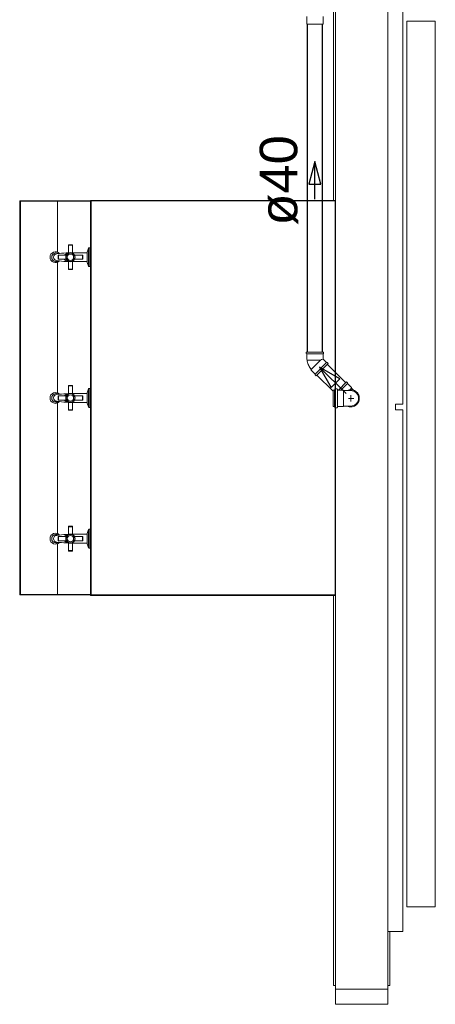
# Model space of a CAD drawing. Header units: millimetres. Extents: x 567 to 934, y -1 to 364.
# Tile 222 of 256: x 637.69 to 639.9, y 157.8 to 163.04. Entities that reach past the tile are written whole.
import ezdxf

# ---------------------------------------------------------------- set-up
doc = ezdxf.new("R2010")
doc.units = ezdxf.units.MM
doc.header["$MEASUREMENT"] = 0
doc.linetypes.add('NULL', pattern=[0])
doc.layers.add('ARQ FINA', color=8, linetype='Continuous')
for name, color, linetype, lineweight in [('Simbolos', 14, 'Continuous', 20), ('Simbolos_int', 14, 'Continuous', 15), ('TQ-Condutos', 14, 'Continuous', 25), ('TQ-Sentido conduto', 14, 'Continuous', 30), ('TQ-Textos conduto', 7, 'Continuous', 9)]:
    doc.layers.add(name, color=color, linetype=linetype, lineweight=lineweight)
doc.styles.add('Arial', font='arial.ttf')

msp = doc.modelspace()

# ---------------------------------------------------------------- linework, layer by layer
at = {"layer": 'ARQ FINA', "lineweight": 5}
for p, q in [((639.6494, 157.8755), (639.6494, 165.4755)), ((639.6494, 164.1936), (639.6494, 160.9636)), ((639.7294, 160.9936), (639.7294, 164.1736)), ((639.3594, 162.0791), (639.3594, 163.2691)), ((639.3694, 163.2791), (639.3694, 157.8755)), ((639.7494, 163.0355), (639.9018, 163.0355)), ((639.7494, 158.3155), (639.7494, 163.0355)), ((639.7494, 163.0355), (639.9018, 163.0355)), ((639.7494, 158.3155), (639.7494, 163.0355)), ((639.9018, 163.0355), (639.9018, 158.3155)), ((639.9018, 163.0355), (639.9018, 158.3155)), ((637.6874, 162.0771), (637.6914, 162.0771)), ((637.6874, 162.0771), (637.6874, 159.9771)), ((637.6874, 162.0771), (638.0654, 162.0771)), ((637.6874, 162.0771), (637.6874, 162.0751)), ((638.0654, 162.0751), (637.6874, 162.0751)), ((637.6914, 162.0771), (637.6914, 159.9771)), ((637.889, 162.0751), (637.889, 161.8035)), ((639.3694, 162.0791), (638.0654, 162.0791)), ((638.0654, 162.0791), (638.0654, 159.9751)), ((638.0674, 162.0771), (638.0674, 159.9771)), ((639.3674, 162.0771), (638.0674, 162.0771)), ((639.3674, 159.9771), (639.3674, 162.0771)), ((637.9468, 161.8008), (637.9468, 161.841)), ((637.9688, 161.841), (637.9468, 161.841)), ((637.9488, 161.843), (637.9668, 161.843)), ((637.9688, 161.841), (637.9688, 161.8008)), ((637.899, 161.7967), (637.8848, 161.795)), ((637.894, 161.7881), (637.894, 161.7662)), ((637.9364, 161.7881), (637.894, 161.7881)), ((637.9688, 161.8008), (638.0464, 161.8008)), ((637.9792, 161.7881), (638.0216, 161.7881)), ((638.0216, 161.7881), (638.0216, 161.7662)), ((638.0464, 161.8049), (638.0545, 161.8253)), ((638.0464, 161.8008), (638.0464, 161.8049)), ((638.0464, 161.8008), (638.0464, 161.7535)), ((638.0545, 161.729), (638.0545, 161.8253)), ((638.0573, 161.8272), (638.0654, 161.8272)), ((638.0573, 161.8272), (638.0573, 161.7271)), ((637.899, 161.7576), (637.8848, 161.7593)), ((637.889, 161.7508), (637.889, 161.0535)), ((637.892, 161.7682), (637.892, 161.7861)), ((637.894, 161.7662), (637.9364, 161.7662)), ((637.9468, 161.7133), (637.9468, 161.7535)), ((638.0464, 161.7535), (637.9688, 161.7535)), ((637.9688, 161.7535), (637.9688, 161.7133)), ((638.0216, 161.7662), (637.9792, 161.7662)), ((638.0236, 161.7682), (638.0236, 161.7861)), ((638.0464, 161.7494), (638.0464, 161.7535)), ((638.0545, 161.729), (638.0464, 161.7494)), ((637.9468, 161.7133), (637.9688, 161.7133)), ((637.9668, 161.7113), (637.9488, 161.7113)), ((638.0654, 161.7271), (638.0573, 161.7271)), ((637.9468, 161.0508), (637.9468, 161.091)), ((637.9688, 161.091), (637.9468, 161.091)), ((637.9488, 161.093), (637.9668, 161.093)), ((637.9688, 161.091), (637.9688, 161.0508)), ((638.0464, 161.0549), (638.0545, 161.0753)), ((638.0464, 161.0508), (638.0464, 161.0549)), ((638.0545, 160.979), (638.0545, 161.0753)), ((638.0573, 161.0772), (638.0654, 161.0772)), ((638.0573, 161.0772), (638.0573, 160.9771)), ((637.899, 161.0467), (637.8848, 161.045)), ((637.899, 161.0076), (637.8848, 161.0093)), ((637.889, 161.0008), (637.889, 160.3035)), ((637.892, 161.0182), (637.892, 161.0361)), ((637.894, 161.0381), (637.894, 161.0162)), ((637.9364, 161.0381), (637.894, 161.0381)), ((637.894, 161.0162), (637.9364, 161.0162)), ((637.9468, 160.9633), (637.9468, 161.0035)), ((637.9688, 161.0508), (638.0464, 161.0508)), ((638.0464, 161.0035), (637.9688, 161.0035)), ((637.9688, 161.0035), (637.9688, 160.9633)), ((637.9792, 161.0381), (638.0216, 161.0381)), ((638.0216, 161.0162), (637.9792, 161.0162)), ((638.0216, 161.0381), (638.0216, 161.0162)), ((638.0236, 161.0182), (638.0236, 161.0361)), ((638.0464, 161.0508), (638.0464, 161.0035)), ((638.0464, 160.9994), (638.0464, 161.0035)), ((638.0545, 160.979), (638.0464, 160.9994)), ((637.9468, 160.9633), (637.9688, 160.9633)), ((637.9668, 160.9613), (637.9488, 160.9613)), ((638.0654, 160.9771), (638.0573, 160.9771)), ((639.6494, 160.9636), (639.6494, 158.1836)), ((639.6894, 160.9636), (639.6894, 160.9936)), ((639.6894, 160.9936), (639.7294, 160.9936)), ((639.7294, 160.9636), (639.6894, 160.9636)), ((639.7294, 158.1836), (639.7294, 160.9636)), ((637.9468, 160.3008), (637.9468, 160.341)), ((637.9688, 160.341), (637.9468, 160.341)), ((637.9488, 160.343), (637.9668, 160.343)), ((637.9688, 160.341), (637.9688, 160.3008)), ((638.0464, 160.3049), (638.0545, 160.3253)), ((638.0545, 160.229), (638.0545, 160.3253)), ((638.0573, 160.3272), (638.0654, 160.3272)), ((638.0573, 160.3272), (638.0573, 160.2271)), ((637.899, 160.2967), (637.8848, 160.295)), ((637.892, 160.2682), (637.892, 160.2861)), ((637.894, 160.2881), (637.894, 160.2662)), ((637.9364, 160.2881), (637.894, 160.2881)), ((637.894, 160.2662), (637.9364, 160.2662)), ((637.9688, 160.3008), (638.0464, 160.3008)), ((637.9792, 160.2881), (638.0216, 160.2881)), ((638.0216, 160.2662), (637.9792, 160.2662)), ((638.0216, 160.2881), (638.0216, 160.2662)), ((638.0236, 160.2682), (638.0236, 160.2861)), ((638.0464, 160.3008), (638.0464, 160.3049)), ((638.0464, 160.3008), (638.0464, 160.2535)), ((637.899, 160.2576), (637.8848, 160.2593)), ((637.889, 160.2508), (637.889, 159.9791)), ((637.9468, 160.2133), (637.9468, 160.2535)), ((637.9468, 160.2133), (637.9688, 160.2133)), ((638.0464, 160.2535), (637.9688, 160.2535)), ((637.9688, 160.2535), (637.9688, 160.2133)), ((638.0464, 160.2494), (638.0464, 160.2535)), ((638.0545, 160.229), (638.0464, 160.2494)), ((638.0654, 160.2271), (638.0573, 160.2271)), ((637.9668, 160.2113), (637.9488, 160.2113)), ((637.6874, 159.9791), (638.0654, 159.9791)), ((637.6874, 159.9791), (637.6874, 159.9771)), ((637.6914, 159.9771), (637.6874, 159.9771)), ((638.0654, 159.9771), (637.6874, 159.9771)), ((638.0654, 159.9751), (639.3694, 159.9751)), ((638.0674, 159.9771), (639.3674, 159.9771)), ((639.3594, 157.8955), (639.3594, 159.9751)), ((639.9018, 158.3155), (639.7494, 158.3155)), ((639.9018, 158.3155), (639.7494, 158.3155)), ((639.6494, 158.1836), (639.7294, 158.1836)), ((639.6594, 157.8955), (639.6594, 158.1836)), ((639.3694, 157.8955), (639.3594, 157.8955)), ((639.3694, 157.8755), (639.3694, 157.7955)), ((639.6494, 157.8755), (639.3694, 157.8755)), ((639.3694, 157.8755), (639.6494, 157.8755)), ((639.3694, 157.7955), (639.3694, 157.8755)), ((639.6594, 157.8955), (639.6494, 157.8955)), ((639.6494, 157.7955), (639.6494, 157.8755)), ((639.6494, 157.8755), (639.6494, 157.7955)), ((639.3694, 157.7955), (639.6494, 157.7955)), ((639.6494, 157.7955), (639.3694, 157.7955))]:
    msp.add_line(p, q, dxfattribs=at)
for centre, radius in [((637.9578, 161.7771), 0.023), ((637.9578, 161.7771), 0.0171), ((637.9578, 161.0271), 0.023), ((637.9578, 161.0271), 0.0171), ((637.9578, 160.2771), 0.023), ((637.9578, 160.2771), 0.0171)]:
    msp.add_circle(centre, radius, dxfattribs=at)
for centre, radius, start, end in [((637.9488, 161.841), 0.002, 90, 180), ((637.9668, 161.841), 0.002, 360, 90), ((637.8778, 161.7771), 0.0288, 42.775, 317.2143), ((637.8811, 161.7771), 0.0231, 55.2469, 304.7531), ((637.8848, 161.7771), 0.0178, 90, 180), ((637.894, 161.7861), 0.002, 90, 180), ((638.0028, 160.8517), 0.9507, 93.3746, 96.2701), ((637.9523, 161.762), 0.0383, 98.1656, 136.9062), ((637.9513, 161.7771), 0.0184, 143.4959, 216.5041), ((637.9577, 161.7771), 0.0245, 26.6055, 153.3945), ((637.9364, 161.7901), 0.00201, 270, 330), ((637.9792, 161.7901), 0.00201, 210, 270), ((637.9644, 161.7771), 0.0184, 323.4959, 36.5041), ((638.0216, 161.7861), 0.002, 360, 90), ((638.0573, 161.8242), 0.003, 90, 158.3999), ((637.8848, 161.7771), 0.0178, 180, 270), ((637.894, 161.7682), 0.002, 180, 270), ((638.0028, 162.7026), 0.9507, 263.7297, 266.6254), ((637.9523, 161.7923), 0.0383, 223.0938, 261.8344), ((637.9577, 161.7771), 0.0245, 206.6055, 333.3945), ((637.9577, 161.7771), 0.0245, 206.6055, 243.5722), ((637.9364, 161.7642), 0.00202, 36.1104, 90), ((637.9792, 161.7642), 0.00202, 90, 143.8896), ((638.0216, 161.7682), 0.002, 270, 360), ((637.9488, 161.7133), 0.002, 180, 270), ((637.9668, 161.7133), 0.002, 270, 360), ((638.0573, 161.7301), 0.003, 201.6001, 270), ((637.8778, 161.0271), 0.0288, 42.775, 317.2143), ((637.9488, 161.091), 0.002, 90, 180), ((637.9668, 161.091), 0.002, 0, 90), ((638.0573, 161.0742), 0.003, 90, 158.3999), ((637.8811, 161.0271), 0.0231, 55.2469, 304.7531), ((637.8848, 161.0271), 0.0178, 90, 180), ((637.8848, 161.0271), 0.0178, 180, 270), ((637.894, 161.0361), 0.002, 90, 180), ((637.894, 161.0182), 0.002, 180, 270), ((638.0028, 160.1017), 0.9507, 93.3746, 96.2701), ((638.0028, 161.9526), 0.9507, 263.7297, 266.6254), ((637.9523, 161.012), 0.0383, 98.1656, 136.9062), ((637.9523, 161.0423), 0.0383, 223.0938, 261.8344), ((637.9513, 161.0271), 0.0184, 143.4959, 216.5041), ((637.9577, 161.0271), 0.0245, 26.6055, 153.3945), ((637.9577, 161.0271), 0.0245, 206.6055, 333.3945), ((637.9577, 161.0271), 0.0245, 206.6055, 243.5722), ((637.9364, 161.0401), 0.00201, 270, 330), ((637.9364, 161.0142), 0.00202, 36.1104, 90), ((637.9792, 161.0401), 0.00201, 210, 270), ((637.9792, 161.0142), 0.00202, 90, 143.8896), ((637.9644, 161.0271), 0.0184, 323.4959, 36.5041), ((638.0216, 161.0361), 0.002, 360, 90), ((638.0216, 161.0182), 0.002, 270, 360), ((637.9488, 160.9633), 0.002, 180, 270), ((637.9668, 160.9633), 0.002, 270, 360), ((638.0573, 160.9801), 0.003, 201.6001, 270), ((637.9488, 160.341), 0.002, 90, 180), ((637.9668, 160.341), 0.002, 360, 90), ((638.0573, 160.3242), 0.003, 90, 158.3999), ((637.8778, 160.2771), 0.0288, 42.775, 317.2143), ((637.8811, 160.2771), 0.0231, 55.2469, 304.7531), ((637.8848, 160.2771), 0.0178, 90, 180), ((637.8848, 160.2771), 0.0178, 180, 270), ((637.894, 160.2861), 0.002, 90, 180), ((637.894, 160.2682), 0.002, 180, 270), ((638.0028, 159.3517), 0.9507, 93.3746, 96.2701), ((637.9523, 160.262), 0.0383, 98.1656, 136.9062), ((637.9523, 160.2923), 0.0383, 223.0938, 261.8344), ((637.9513, 160.2771), 0.0184, 143.4959, 216.5041), ((637.9577, 160.2771), 0.0245, 26.6055, 153.3945), ((637.9577, 160.2771), 0.0245, 206.6055, 333.3945), ((637.9577, 160.2771), 0.0245, 206.6055, 243.5722), ((637.9364, 160.2901), 0.00201, 270, 330), ((637.9364, 160.2642), 0.00202, 36.1104, 90), ((637.9792, 160.2901), 0.00201, 210, 270), ((637.9792, 160.2642), 0.00202, 90, 143.8896), ((637.9644, 160.2771), 0.0184, 323.4959, 36.5041), ((638.0216, 160.2861), 0.002, 360, 90), ((638.0216, 160.2682), 0.002, 270, 360), ((638.0028, 161.2026), 0.9507, 263.7297, 266.6254), ((637.9488, 160.2133), 0.002, 180, 270), ((637.9668, 160.2133), 0.002, 270, 360), ((638.0573, 160.2301), 0.003, 201.6001, 270)]:
    msp.add_arc(centre, radius, start, end, dxfattribs=at)
at = {"layer": 'Simbolos'}
for p, q in [((639.2164, 163.0602), (639.2164, 163.0189)), ((639.3036, 163.0602), (639.3036, 163.0189)), ((639.2164, 163.0189), (639.3036, 163.0189)), ((639.3056, 161.2715), (639.2144, 161.2715)), ((639.2144, 161.2715), (639.2144, 161.2635)), ((639.2144, 161.2635), (639.2164, 161.2615)), ((639.3056, 161.2635), (639.3036, 161.2615)), ((639.3056, 161.2715), (639.3056, 161.2635)), ((639.2164, 161.2615), (639.2164, 161.2315)), ((639.2164, 161.2315), (639.2188, 161.2291)), ((639.3311, 161.2099), (639.2667, 161.1454)), ((639.3036, 161.2615), (639.3036, 161.2346)), ((639.3227, 161.2155), (639.3036, 161.2346)), ((639.3255, 161.2155), (639.3227, 161.2155)), ((639.3311, 161.2099), (639.3255, 161.2155)), ((639.2398, 161.1751), (639.2398, 161.1785)), ((639.261, 161.1539), (639.2398, 161.1751)), ((639.261, 161.151), (639.261, 161.1539)), ((639.2667, 161.1454), (639.261, 161.151)), ((639.4285, 161.1125), (639.3852, 161.0692)), ((639.4285, 161.1125), (639.4341, 161.1069)), ((639.4341, 161.1069), (639.4341, 161.1041)), ((639.3574, 161.0693), (639.3574, 160.981)), ((639.3574, 161.0693), (639.3636, 161.0692)), ((639.3663, 161.0738), (639.3655, 161.0708)), ((639.3683, 161.0753), (639.3778, 161.0753)), ((639.3798, 161.0734), (639.38, 161.0711)), ((639.382, 161.0692), (639.4104, 161.0692)), ((639.4104, 161.0692), (639.4133, 161.0663)), ((639.4318, 161.0663), (639.4133, 161.0663)), ((639.4514, 161.0664), (639.4318, 161.0663)), ((639.4341, 161.1041), (639.4553, 161.0828)), ((639.4553, 161.0828), (639.4553, 161.0794)), ((639.4667, 161.0681), (639.4553, 161.0794)), ((639.3574, 160.981), (639.3636, 160.9811)), ((639.3663, 160.9765), (639.3655, 160.9796)), ((639.3683, 160.975), (639.3778, 160.975)), ((639.3798, 160.9769), (639.38, 160.9792)), ((639.382, 160.9811), (639.4104, 160.9811)), ((639.4104, 160.9811), (639.4133, 160.984)), ((639.4318, 160.984), (639.4133, 160.984)), ((639.4514, 160.9839), (639.4318, 160.984))]:
    msp.add_line(p, q, dxfattribs=at)
for points in [[(639.2188, 161.2291), (639.2199, 161.2231), (639.2214, 161.2171), (639.2231, 161.2112), (639.2251, 161.2054), (639.2275, 161.1997), (639.2301, 161.1942), (639.2331, 161.1888), (639.2363, 161.1835), (639.2398, 161.1785)], [(639.3636, 161.0693), (639.3639, 161.0693), (639.3641, 161.0693), (639.3644, 161.0694), (639.3647, 161.0696), (639.3649, 161.0698), (639.3651, 161.07), (639.3653, 161.0702), (639.3654, 161.0705), (639.3655, 161.0707)], [(639.3683, 161.0752), (639.368, 161.0752), (639.3677, 161.0752), (639.3674, 161.0751), (639.3672, 161.0749), (639.3669, 161.0747), (639.3667, 161.0745), (639.3665, 161.0743), (639.3664, 161.074), (639.3663, 161.0738)], [(639.3798, 161.0734), (639.3797, 161.0737), (639.3796, 161.0741), (639.3795, 161.0743), (639.3793, 161.0746), (639.379, 161.0748), (639.3788, 161.075), (639.3785, 161.0751), (639.3781, 161.0752), (639.3778, 161.0752)], [(639.38, 161.0711), (639.38, 161.0708), (639.3802, 161.0704), (639.3803, 161.0702), (639.3805, 161.0699), (639.3808, 161.0697), (639.381, 161.0695), (639.3813, 161.0694), (639.3817, 161.0693), (639.382, 161.0693)], [(639.4514, 160.984), (639.4585, 160.9846), (639.4654, 160.9865), (639.472, 160.9895), (639.4778, 160.9936), (639.4829, 160.9987), (639.487, 161.0046), (639.4901, 161.0111), (639.4919, 161.018), (639.4925, 161.0251), (639.4919, 161.0323), (639.4901, 161.0392), (639.487, 161.0457), (639.4829, 161.0516), (639.4778, 161.0567), (639.472, 161.0608), (639.4654, 161.0638), (639.4585, 161.0657), (639.4514, 161.0663)], [(639.3655, 160.9796), (639.3654, 160.9798), (639.3653, 160.9801), (639.3651, 160.9803), (639.3649, 160.9805), (639.3647, 160.9807), (639.3644, 160.9809), (639.3641, 160.981), (639.3639, 160.981), (639.3636, 160.981)], [(639.3663, 160.9765), (639.3664, 160.9763), (639.3665, 160.976), (639.3667, 160.9758), (639.3669, 160.9756), (639.3672, 160.9754), (639.3674, 160.9752), (639.3677, 160.9751), (639.368, 160.9751), (639.3683, 160.975)], [(639.3778, 160.975), (639.3781, 160.9751), (639.3785, 160.9752), (639.3788, 160.9753), (639.379, 160.9755), (639.3793, 160.9757), (639.3795, 160.976), (639.3796, 160.9762), (639.3797, 160.9766), (639.3798, 160.9769)], [(639.382, 160.981), (639.3817, 160.981), (639.3813, 160.9809), (639.381, 160.9808), (639.3808, 160.9806), (639.3805, 160.9804), (639.3803, 160.9801), (639.3802, 160.9799), (639.38, 160.9795), (639.38, 160.9792)]]:
    msp.add_lwpolyline(points, dxfattribs=at)
at = {"layer": 'Simbolos_int'}
for p, q in [((639.3036, 161.2615), (639.2164, 161.2615)), ((639.2188, 161.2291), (639.2904, 161.2291)), ((639.2904, 161.2291), (639.2398, 161.1785)), ((639.261, 161.1539), (639.3227, 161.2155)), ((639.2904, 161.2291), (639.2962, 161.2315)), ((639.2962, 161.2315), (639.3036, 161.2346)), ((639.3651, 160.9811), (639.3651, 161.0692)), ((639.3802, 160.9811), (639.3802, 161.0692)), ((639.4341, 161.1041), (639.3993, 161.0693)), ((639.4133, 160.984), (639.4133, 161.0663)), ((639.4553, 161.0794), (639.4464, 161.0705)), ((639.4674, 161.0251), (639.4385, 161.0251)), ((639.4514, 161.0418), (639.4514, 161.0074))]:
    msp.add_line(p, q, dxfattribs=at)
for points in [[(639.4318, 160.9839), (639.4382, 160.9815), (639.4448, 160.98), (639.4516, 160.9795), (639.4583, 160.9801), (639.465, 160.9816), (639.4713, 160.9841), (639.4772, 160.9875), (639.4825, 160.9918), (639.4871, 160.9968), (639.4909, 161.0024), (639.4938, 161.0085), (639.4958, 161.015), (639.4968, 161.0217), (639.4968, 161.0285), (639.4958, 161.0353), (639.4938, 161.0418), (639.4909, 161.0479), (639.4871, 161.0535), (639.4825, 161.0585), (639.4772, 161.0628), (639.4713, 161.0662), (639.465, 161.0687), (639.4583, 161.0702), (639.4516, 161.0707), (639.4448, 161.0703), (639.4382, 161.0688), (639.4318, 161.0663)], [(639.4318, 160.9839), (639.4369, 160.9819), (639.4422, 160.9805), (639.4476, 160.9797), (639.4531, 160.9796), (639.4585, 160.9801), (639.4639, 160.9813), (639.469, 160.9831), (639.4739, 160.9855), (639.4785, 160.9885), (639.4827, 160.992), (639.4865, 160.996), (639.4897, 161.0004), (639.4924, 161.0052), (639.4945, 161.0103), (639.4959, 161.0155), (639.4968, 161.0209), (639.4969, 161.0264), (639.4965, 161.0319), (639.4953, 161.0372), (639.4936, 161.0424), (639.4912, 161.0473), (639.4883, 161.0519), (639.4848, 161.0562), (639.4808, 161.0599), (639.4765, 161.0632), (639.4717, 161.066), (639.4667, 161.0681)]]:
    msp.add_lwpolyline(points, dxfattribs=at)
at = {"layer": 'TQ-Condutos'}
for p, q in [((639.22, 161.2715), (639.22, 163.0189)), ((639.3, 161.2715), (639.3, 163.0189)), ((639.4245, 161.1086), (639.3272, 161.2059)), ((639.3574, 161.0626), (639.2706, 161.1493))]:
    msp.add_line(p, q, dxfattribs=at)
at = {"layer": 'TQ-Sentido conduto'}
for p, q in [((639.26, 162.2868), (639.2277, 162.166)), ((639.2924, 162.166), (639.26, 162.2868)), ((639.2277, 162.166), (639.2924, 162.166)), ((639.285, 161.1915), (639.3475, 161.0833)), ((639.3932, 161.129), (639.285, 161.1915)), ((639.3475, 161.0833), (639.3932, 161.129))]:
    msp.add_line(p, q, dxfattribs=at)
for points in [[(639.26, 162.0868), (639.26, 162.2868)], [(639.4264, 161.0501), (639.285, 161.1915)]]:
    msp.add_lwpolyline(points, dxfattribs=at)

# ---------------------------------------------------------------- texts
at = {"layer": 'TQ-Textos conduto', "linetype": 'NULL', "insert": (639.1717, 162.1868), "char_height": 0.2, "width": 0.962805, "attachment_point": 8, "rotation": 90.0002, "line_spacing_factor": 0.6, "style": 'Arial'}
msp.add_mtext('ø40', dxfattribs=at)

doc.saveas('drawing.dxf')
